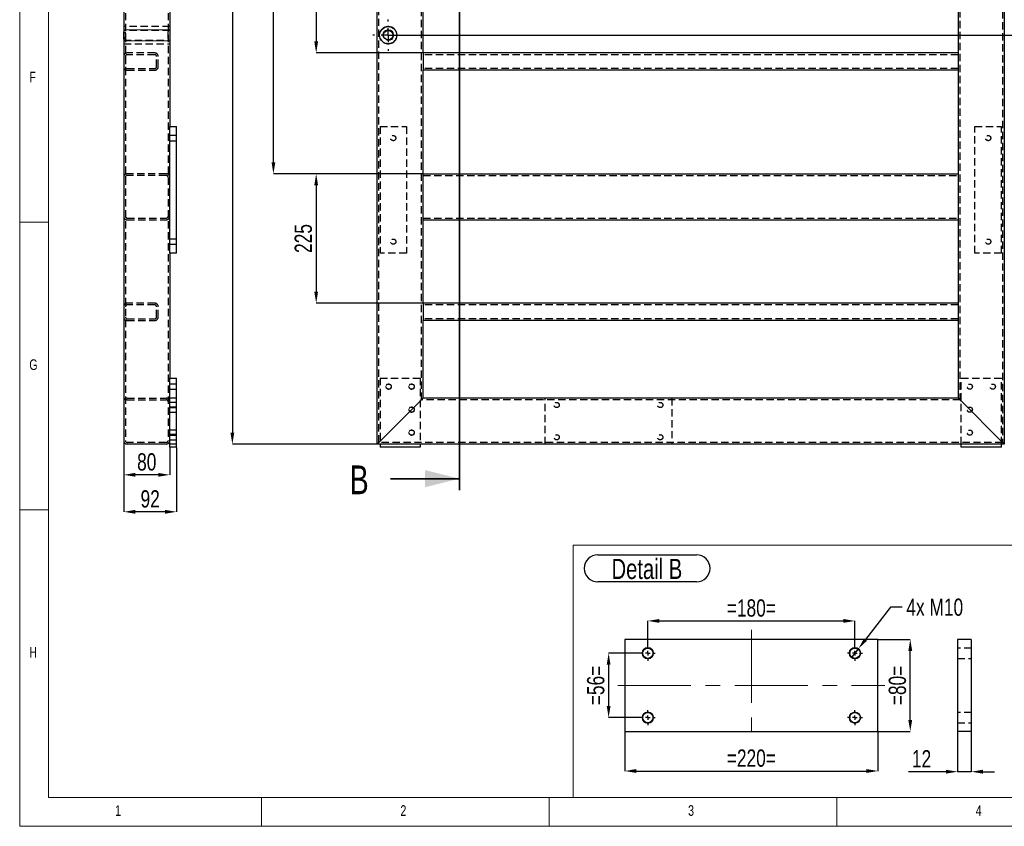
# Model space of a CAD drawing. Header units: millimetres. Extents: x 5 to 589, y 5 to 415.
# Tile 1 of 15: x 5 to 176, y 5 to 145. Entities that reach past the tile are written whole.
import ezdxf

# ---------------------------------------------------------------- set-up
doc = ezdxf.new("R2010")
doc.units = ezdxf.units.MM
doc.header["$PDSIZE"] = -1
doc.linetypes.add('CENTERX2', pattern=[20.32, 12.7, -2.54, 2.54, -2.54])
doc.linetypes.add('HIDDEN', pattern=[1.905, 1.27, -0.635])
for name, color, linetype in [('COTES', 1, 'Continuous'), ('NOTES', 6, 'Continuous'), ('TRAIT-FINS', 9, 'Continuous'), ('TRAIT-MIXTES', 3, 'CENTERX2'), ('TRAIT-TIRET', 2, 'HIDDEN')]:
    doc.layers.add(name, color=color, linetype=linetype)
doc.layers.add('TRAIT-FORT', color=4, linetype='Continuous', lineweight=25)
doc.styles.add('SLDTEXTSTYLE0', font='TXT', dxfattribs={"width": 0.75})
doc.dimstyles.new('SLDDIMSTYLE1', dxfattribs={"dimtxt": 3, "dimasz": 2, "dimexe": 0, "dimexo": 0.0625, "dimgap": 0.75, "dimtad": 0, "dimtih": 1, "dimtoh": 1, "dimdec": 0, "dimlfac": 10, "dimrnd": 1e-09, "dimzin": 12, "dimdsep": 46, "dimtxsty": 'SLDTEXTSTYLE0', "dimsah": 1, "dimcen": 0.09, "dimadec": 0, "dimazin": 3, "dimtfac": 1, "dimtdec": 0, "dimtofl": 0, "dimtmove": 0, "dimatfit": 3, "dimfxl": 1, "dimfrac": 2, "dimtolj": 1, "dimtzin": 12, "dimarcsym": 0})
doc.dimstyles.new('SLDDIMSTYLE2', dxfattribs={"dimtxt": 3, "dimasz": 2, "dimexe": 0, "dimexo": 0.0625, "dimgap": 0.75, "dimtad": 1, "dimdec": 0, "dimlfac": 10, "dimrnd": 1e-09, "dimzin": 12, "dimdsep": 46, "dimtxsty": 'SLDTEXTSTYLE0', "dimsah": 1, "dimcen": 0.09, "dimadec": 0, "dimazin": 3, "dimtfac": 1, "dimtdec": 0, "dimtofl": 0, "dimtmove": 0, "dimatfit": 3, "dimfxl": 1, "dimfrac": 2, "dimtolj": 1, "dimtzin": 12, "dimarcsym": 0})
doc.dimstyles.new('SLDDIMSTYLE4', dxfattribs={"dimtxt": 3, "dimasz": 2, "dimexe": 0, "dimexo": 0.0625, "dimgap": 0.75, "dimtad": 0, "dimtih": 1, "dimtoh": 1, "dimdec": 0, "dimlfac": 5, "dimrnd": 1e-09, "dimzin": 12, "dimdsep": 46, "dimtxsty": 'SLDTEXTSTYLE0', "dimblk1": 'NONE', "dimsah": 1, "dimcen": 0, "dimadec": 0, "dimazin": 3, "dimtfac": 1, "dimtdec": 0, "dimtmove": 0, "dimatfit": 3, "dimldrblk": 'NONE', "dimfxl": 1, "dimfrac": 2, "dimtolj": 1, "dimtzin": 12, "dimarcsym": 0})
doc.dimstyles.new('SLDDIMSTYLE5', dxfattribs={"dimtxt": 3, "dimasz": 2, "dimexe": 0, "dimexo": 0.0625, "dimgap": 0.75, "dimtad": 1, "dimdec": 0, "dimlfac": 5, "dimrnd": 1e-09, "dimzin": 12, "dimdsep": 46, "dimtxsty": 'SLDTEXTSTYLE0', "dimsah": 1, "dimcen": 0.09, "dimadec": 0, "dimazin": 3, "dimtfac": 1, "dimtdec": 0, "dimtofl": 0, "dimtmove": 0, "dimatfit": 3, "dimfxl": 1, "dimfrac": 2, "dimtolj": 1, "dimtzin": 12, "dimarcsym": 0})
doc.dimstyles.new('SLDDIMSTYLE6', dxfattribs={"dimtxt": 3, "dimasz": 2, "dimexe": 0, "dimexo": 0.0625, "dimgap": 0.75, "dimtad": 1, "dimdec": 0, "dimlfac": 5, "dimrnd": 1e-09, "dimzin": 12, "dimdsep": 46, "dimtxsty": 'SLDTEXTSTYLE0', "dimsah": 1, "dimcen": 0.09, "dimadec": 0, "dimazin": 3, "dimtfac": 1, "dimtdec": 0, "dimtmove": 0, "dimatfit": 0, "dimfxl": 1, "dimfrac": 2, "dimtolj": 1, "dimtzin": 12, "dimarcsym": 0})

# ---------------------------------------------------------------- blocks, each defined once
blk = doc.blocks.new('_D_5')
at = {"layer": 'COTES', "color": 0, "lineweight": -2, "transparency": 16777216}
blk.add_line((69.12, 142.52), (184.16, 142.52), dxfattribs=at)
at = {"layer": 'Defpoints', "color": 0, "transparency": 16777216}
for p in [(176.13, 358.43), (69.05, 142.52), (184.16, 142.52)]:
    blk.add_point(p, dxfattribs=at)
at = {"layer": 'COTES', "color": 0, "transparency": 16777216, "insert": (188.66, 142.52), "char_height": 3, "attachment_point": 5, "style": 'SLDTEXTSTYLE0'}
blk.add_mtext('\\A1;2159', dxfattribs=at)
blk = doc.blocks.new('_D_12')
at = {"layer": 'COTES', "color": 0, "lineweight": -2, "transparency": 16777216}
for p, q in [((67.07, 358.43), (41.96, 358.43)), ((41.96, 356.43), (41.96, 73.43)), ((67.07, 71.43), (41.96, 71.43))]:
    blk.add_line(p, q, dxfattribs=at)
at = {"layer": 'COTES', "color": 0, "transparency": 16777216}
for points in [[(41.63, 356.43), (42.3, 356.43), (41.96, 358.43)], [(41.63, 73.43), (42.3, 73.43), (41.96, 71.43)]]:
    blk.add_solid(points, dxfattribs=at)
at = {"layer": 'Defpoints', "color": 0, "transparency": 16777216}
for p in [(67.13, 358.43), (41.96, 71.43), (67.13, 71.43)]:
    blk.add_point(p, dxfattribs=at)
at = {"layer": 'COTES', "color": 0, "transparency": 16777216, "insert": (38.21, 214.93), "char_height": 3, "attachment_point": 2, "rotation": 90, "style": 'SLDTEXTSTYLE0'}
blk.add_mtext('\\A1;2870', dxfattribs=at)
blk = doc.blocks.new('_D_18')
at = {"layer": 'COTES', "color": 0, "lineweight": -2, "transparency": 16777216}
for p, q in [((75.07, 161.43), (56.53, 161.43)), ((56.53, 159.43), (56.53, 141.43)), ((75.07, 139.43), (56.53, 139.43))]:
    blk.add_line(p, q, dxfattribs=at)
at = {"layer": 'COTES', "color": 0, "transparency": 16777216}
for points in [[(56.2, 159.43), (56.86, 159.43), (56.53, 161.43)], [(56.2, 141.43), (56.86, 141.43), (56.53, 139.43)]]:
    blk.add_solid(points, dxfattribs=at)
at = {"layer": 'Defpoints', "color": 0, "transparency": 16777216}
for p in [(75.13, 161.43), (56.53, 139.43), (75.13, 139.43)]:
    blk.add_point(p, dxfattribs=at)
at = {"layer": 'COTES', "color": 0, "transparency": 16777216, "insert": (52.78, 150.43), "char_height": 3, "attachment_point": 2, "rotation": 90, "style": 'SLDTEXTSTYLE0'}
blk.add_mtext('\\A1;220', dxfattribs=at)
blk = doc.blocks.new('_D_19')
at = {"layer": 'COTES', "color": 0, "lineweight": -2, "transparency": 16777216}
for p, q in [((75.07, 118.43), (56.53, 118.43)), ((56.53, 116.43), (56.53, 97.93)), ((75.07, 95.93), (56.53, 95.93))]:
    blk.add_line(p, q, dxfattribs=at)
at = {"layer": 'COTES', "color": 0, "transparency": 16777216}
for points in [[(56.2, 116.43), (56.86, 116.43), (56.53, 118.43)], [(56.2, 97.93), (56.86, 97.93), (56.53, 95.93)]]:
    blk.add_solid(points, dxfattribs=at)
at = {"layer": 'Defpoints', "color": 0, "transparency": 16777216}
for p in [(75.13, 118.43), (56.53, 95.93), (75.13, 95.93)]:
    blk.add_point(p, dxfattribs=at)
at = {"layer": 'COTES', "color": 0, "transparency": 16777216, "insert": (52.78, 107.18), "char_height": 3, "attachment_point": 2, "rotation": 90, "style": 'SLDTEXTSTYLE0'}
blk.add_mtext('\\A1;225', dxfattribs=at)
blk = doc.blocks.new('_D_20')
at = {"layer": 'COTES', "color": 0, "lineweight": -2, "transparency": 16777216}
for p, q in [((75.07, 227.43), (49.1, 227.43)), ((49.1, 120.43), (49.1, 225.43)), ((75.07, 118.43), (49.1, 118.43))]:
    blk.add_line(p, q, dxfattribs=at)
at = {"layer": 'COTES', "color": 0, "transparency": 16777216}
for points in [[(48.77, 225.43), (49.43, 225.43), (49.1, 227.43)], [(48.77, 120.43), (49.43, 120.43), (49.1, 118.43)]]:
    blk.add_solid(points, dxfattribs=at)
at = {"layer": 'Defpoints', "color": 0, "transparency": 16777216}
for p in [(49.1, 227.43), (75.13, 227.43), (75.13, 118.43)]:
    blk.add_point(p, dxfattribs=at)
at = {"layer": 'COTES', "color": 0, "transparency": 16777216, "insert": (45.35, 172.93), "char_height": 3, "attachment_point": 2, "rotation": 90, "style": 'SLDTEXTSTYLE0'}
blk.add_mtext('\\A1;1090', dxfattribs=at)
blk = doc.blocks.new('_D_24')
at = {"layer": 'COTES', "color": 0, "lineweight": -2, "transparency": 16777216}
for p, q in [((94.13, 204.37), (94.13, 193.43)), ((67.13, 71.49), (67.13, 193.43)), ((92.13, 193.43), (69.13, 193.43))]:
    blk.add_line(p, q, dxfattribs=at)
at = {"layer": 'COTES', "color": 0, "transparency": 16777216}
for points in [[(69.13, 193.76), (69.13, 193.1), (67.13, 193.43)], [(92.13, 193.76), (92.13, 193.1), (94.13, 193.43)]]:
    blk.add_solid(points, dxfattribs=at)
at = {"layer": 'Defpoints', "color": 0, "transparency": 16777216}
for p in [(94.13, 204.43), (67.13, 193.43), (67.13, 71.43)]:
    blk.add_point(p, dxfattribs=at)
at = {"layer": 'COTES', "color": 0, "transparency": 16777216, "insert": (87.38, 197.18), "char_height": 3, "attachment_point": 2, "style": 'SLDTEXTSTYLE0'}
blk.add_mtext('\\A1;270', dxfattribs=at)
blk = doc.blocks.new('SW_CENTERMARKSYMBOL_3')
at = {"layer": 'TRAIT-MIXTES', "color": 0}
for p, q in [((0, 2.4), (0, 2.7)), ((-2.4, 0), (-2.7, 0)), ((0, 0), (-1.2, 0)), ((0, 0), (0, 1.2)), ((0, 0), (0, -1.2)), ((0, 0), (1.2, 0)), ((2.4, 0), (2.7, 0)), ((0, -2.4), (0, -2.7))]:
    blk.add_line(p, q, dxfattribs=at)
blk = doc.blocks.new('_D_57')
at = {"layer": 'COTES', "color": 0, "lineweight": -2, "transparency": 16777216}
for p, q in [((23.08, 71.97), (23.08, 59.67)), ((32.28, 70.87), (32.28, 59.67)), ((30.28, 59.67), (25.08, 59.67))]:
    blk.add_line(p, q, dxfattribs=at)
at = {"layer": 'COTES', "color": 0, "transparency": 16777216}
for points in [[(25.08, 60), (25.08, 59.34), (23.08, 59.67)], [(30.28, 60), (30.28, 59.34), (32.28, 59.67)]]:
    blk.add_solid(points, dxfattribs=at)
at = {"layer": 'Defpoints', "color": 0, "transparency": 16777216}
for p in [(23.08, 72.03), (32.28, 70.93), (23.08, 59.67)]:
    blk.add_point(p, dxfattribs=at)
at = {"layer": 'COTES', "color": 0, "transparency": 16777216, "insert": (27.68, 63.42), "char_height": 3, "attachment_point": 2, "style": 'SLDTEXTSTYLE0'}
blk.add_mtext('\\A1;92', dxfattribs=at)
blk = doc.blocks.new('_D_58')
at = {"layer": 'COTES', "color": 0, "lineweight": -2, "transparency": 16777216}
for p, q in [((23.08, 71.97), (23.08, 66.1)), ((31.08, 70.87), (31.08, 66.1)), ((29.08, 66.1), (25.08, 66.1))]:
    blk.add_line(p, q, dxfattribs=at)
at = {"layer": 'COTES', "color": 0, "transparency": 16777216}
for points in [[(25.08, 66.43), (25.08, 65.77), (23.08, 66.1)], [(29.08, 66.43), (29.08, 65.77), (31.08, 66.1)]]:
    blk.add_solid(points, dxfattribs=at)
at = {"layer": 'Defpoints', "color": 0, "transparency": 16777216}
for p in [(23.08, 72.03), (31.08, 70.93), (23.08, 66.1)]:
    blk.add_point(p, dxfattribs=at)
at = {"layer": 'COTES', "color": 0, "transparency": 16777216, "insert": (27.08, 69.85), "char_height": 3, "attachment_point": 2, "style": 'SLDTEXTSTYLE0'}
blk.add_mtext('\\A1;80', dxfattribs=at)
blk = doc.blocks.new('_D_99')
at = {"layer": 'COTES', "color": 0, "lineweight": -2, "transparency": 16777216}
for p, q in [((156.36, 43.09), (152, 37.46)), ((158.36, 43.09), (156.36, 43.09)), ((149.55, 34.3), (150.78, 35.88))]:
    blk.add_line(p, q, dxfattribs=at)
at = {"layer": 'COTES', "color": 0, "transparency": 16777216}
blk.add_solid([(151.74, 37.66), (152.27, 37.25), (150.78, 35.88)], dxfattribs=at)
at = {"layer": 'Defpoints', "color": 0, "transparency": 16777216}
for p in [(149.55, 34.3), (150.78, 35.88)]:
    blk.add_point(p, dxfattribs=at)
at = {"layer": 'COTES', "color": 0, "transparency": 16777216, "insert": (159.11, 44.59), "char_height": 3, "attachment_point": 1, "style": 'SLDTEXTSTYLE0'}
blk.add_mtext('\\A1;4x M10', dxfattribs=at)
blk = doc.blocks.new('_NONE')
blk = doc.blocks.new('_D_100')
at = {"layer": 'COTES', "color": 0, "lineweight": -2, "transparency": 16777216}
for p, q in [((114.17, 36.45), (114.17, 40.7)), ((116.17, 40.7), (148.17, 40.7)), ((150.17, 36.45), (150.17, 40.7))]:
    blk.add_line(p, q, dxfattribs=at)
at = {"layer": 'COTES', "color": 0, "transparency": 16777216}
for points in [[(116.17, 41.04), (116.17, 40.37), (114.17, 40.7)], [(148.17, 41.04), (148.17, 40.37), (150.17, 40.7)]]:
    blk.add_solid(points, dxfattribs=at)
at = {"layer": 'Defpoints', "color": 0, "transparency": 16777216}
for p in [(150.17, 40.7), (114.17, 36.39), (150.17, 36.39)]:
    blk.add_point(p, dxfattribs=at)
at = {"layer": 'COTES', "color": 0, "transparency": 16777216, "insert": (132.17, 44.45), "char_height": 3, "attachment_point": 2, "style": 'SLDTEXTSTYLE0'}
blk.add_mtext('\\A1;=180=', dxfattribs=at)
blk = doc.blocks.new('_D_101')
at = {"layer": 'COTES', "color": 0, "lineweight": -2, "transparency": 16777216}
for p, q in [((112.8, 35.09), (107.36, 35.09)), ((107.36, 33.09), (107.36, 25.89)), ((112.8, 23.89), (107.36, 23.89))]:
    blk.add_line(p, q, dxfattribs=at)
at = {"layer": 'COTES', "color": 0, "transparency": 16777216}
for points in [[(107.03, 33.09), (107.69, 33.09), (107.36, 35.09)], [(107.03, 25.89), (107.69, 25.89), (107.36, 23.89)]]:
    blk.add_solid(points, dxfattribs=at)
at = {"layer": 'Defpoints', "color": 0, "transparency": 16777216}
for p in [(112.87, 35.09), (107.36, 23.89), (112.87, 23.89)]:
    blk.add_point(p, dxfattribs=at)
at = {"layer": 'COTES', "color": 0, "transparency": 16777216, "insert": (103.61, 29.49), "char_height": 3, "attachment_point": 2, "rotation": 90, "style": 'SLDTEXTSTYLE0'}
blk.add_mtext('\\A1;=56=', dxfattribs=at)
blk = doc.blocks.new('_D_102')
at = {"layer": 'COTES', "color": 0, "lineweight": -2, "transparency": 16777216}
for p, q in [((154.23, 37.49), (159.79, 37.49)), ((159.79, 23.49), (159.79, 35.49)), ((154.23, 21.49), (159.79, 21.49))]:
    blk.add_line(p, q, dxfattribs=at)
at = {"layer": 'COTES', "color": 0, "transparency": 16777216}
for points in [[(159.45, 35.49), (160.12, 35.49), (159.79, 37.49)], [(159.45, 23.49), (160.12, 23.49), (159.79, 21.49)]]:
    blk.add_solid(points, dxfattribs=at)
at = {"layer": 'Defpoints', "color": 0, "transparency": 16777216}
for p in [(154.17, 37.49), (159.79, 37.49), (154.17, 21.49)]:
    blk.add_point(p, dxfattribs=at)
at = {"layer": 'COTES', "color": 0, "transparency": 16777216, "insert": (156.04, 29.49), "char_height": 3, "attachment_point": 2, "rotation": 90, "style": 'SLDTEXTSTYLE0'}
blk.add_mtext('\\A1;=80=', dxfattribs=at)
blk = doc.blocks.new('_D_103')
at = {"layer": 'COTES', "color": 0, "lineweight": -2, "transparency": 16777216}
for p, q in [((110.17, 21.42), (110.17, 14.61)), ((154.17, 21.42), (154.17, 14.61)), ((112.17, 14.61), (152.17, 14.61))]:
    blk.add_line(p, q, dxfattribs=at)
at = {"layer": 'COTES', "color": 0, "transparency": 16777216}
for points in [[(112.17, 14.95), (112.17, 14.28), (110.17, 14.61)], [(152.17, 14.95), (152.17, 14.28), (154.17, 14.61)]]:
    blk.add_solid(points, dxfattribs=at)
at = {"layer": 'Defpoints', "color": 0, "transparency": 16777216}
for p in [(110.17, 21.49), (154.17, 21.49), (154.17, 14.61)]:
    blk.add_point(p, dxfattribs=at)
at = {"layer": 'COTES', "color": 0, "transparency": 16777216, "insert": (132.17, 18.36), "char_height": 3, "attachment_point": 2, "style": 'SLDTEXTSTYLE0'}
blk.add_mtext('\\A1;=220=', dxfattribs=at)
blk = doc.blocks.new('SW_NOTE_43')
at = {"layer": 'NOTES', "color": 0}
for p, q in [((-0.23, 5.22), (16.93, 5.22)), ((16.93, 0.49), (-0.23, 0.49))]:
    blk.add_line(p, q, dxfattribs=at)
for centre, start, end in [((-0.23, 2.86), 90, 270), ((16.93, 2.86), 270, 90)]:
    blk.add_arc(centre, 2.36, start, end, dxfattribs=at)
at = {"layer": 'NOTES', "color": 0, "insert": (8.31, 4.51), "char_height": 3.5, "attachment_point": 2, "style": 'SLDTEXTSTYLE0'}
blk.add_mtext('Detail B', dxfattribs=at)
blk = doc.blocks.new('SW_CENTERMARKSYMBOL_64')
at = {"layer": 'TRAIT-MIXTES', "color": 0}
for p, q in [((-0.8, 0), (-1.3, 0)), ((0, 0), (-0.4, 0)), ((0, 0.8), (0, 1.3)), ((0, 0), (0, 0.4)), ((0, 0), (0, -0.4)), ((0, 0), (0.4, 0)), ((0.8, 0), (1.3, 0)), ((0, -0.8), (0, -1.3))]:
    blk.add_line(p, q, dxfattribs=at)
blk = doc.blocks.new('SW_CENTERMARKSYMBOL_65')
at = {"layer": 'TRAIT-MIXTES', "color": 0}
for p, q in [((-0.8, 0), (-1.3, 0)), ((0, 0), (-0.4, 0)), ((0, 0.8), (0, 1.3)), ((0, 0), (0, 0.4)), ((0, 0), (0, -0.4)), ((0, 0), (0.4, 0)), ((0.8, 0), (1.3, 0)), ((0, -0.8), (0, -1.3))]:
    blk.add_line(p, q, dxfattribs=at)
blk = doc.blocks.new('SW_CENTERMARKSYMBOL_66')
at = {"layer": 'TRAIT-MIXTES', "color": 0}
for p, q in [((-0.8, 0), (-1.3, 0)), ((0, 0), (-0.4, 0)), ((0, 0.8), (0, 1.3)), ((0, 0), (0, 0.4)), ((0, 0), (0, -0.4)), ((0, 0), (0.4, 0)), ((0.8, 0), (1.3, 0)), ((0, -0.8), (0, -1.3))]:
    blk.add_line(p, q, dxfattribs=at)
blk = doc.blocks.new('SW_CENTERMARKSYMBOL_67')
at = {"layer": 'TRAIT-MIXTES', "color": 0}
for p, q in [((-0.8, 0), (-1.3, 0)), ((0, 0), (-0.4, 0)), ((0, 0.8), (0, 1.3)), ((0, 0), (0, 0.4)), ((0, 0), (0, -0.4)), ((0, 0), (0.4, 0)), ((0.8, 0), (1.3, 0)), ((0, -0.8), (0, -1.3))]:
    blk.add_line(p, q, dxfattribs=at)
blk = doc.blocks.new('_D_104')
at = {"layer": 'COTES', "color": 0, "lineweight": -2, "transparency": 16777216}
for p, q in [((168, 21.42), (168, 14.49)), ((170.4, 21.42), (170.4, 14.49)), ((166, 14.49), (159.5, 14.49)), ((170.4, 14.49), (168, 14.49)), ((172.4, 14.49), (174.4, 14.49))]:
    blk.add_line(p, q, dxfattribs=at)
at = {"layer": 'COTES', "color": 0, "transparency": 16777216}
for points in [[(166, 14.83), (166, 14.16), (168, 14.49)], [(172.4, 14.83), (172.4, 14.16), (170.4, 14.49)]]:
    blk.add_solid(points, dxfattribs=at)
at = {"layer": 'Defpoints', "color": 0, "transparency": 16777216}
for p in [(168, 21.49), (170.4, 21.49), (168, 14.49)]:
    blk.add_point(p, dxfattribs=at)
at = {"layer": 'COTES', "color": 0, "transparency": 16777216, "insert": (161.75, 18.24), "char_height": 3, "attachment_point": 2, "style": 'SLDTEXTSTYLE0'}
blk.add_mtext('\\A1;12', dxfattribs=at)

msp = doc.modelspace()

# ---------------------------------------------------------------- linework, layer by layer
at = {"lineweight": 18}
for p, q in [((5, 415), (5, 5)), ((10, 410), (10, 10)), ((5, 110), (10, 110)), ((10, 60), (5, 60)), ((101.17, 53.87), (101.17, 10)), ((101.17, 10), (101.17, 53.87)), ((101.17, 53.87), (256.32, 53.87)), ((10, 10), (584, 10)), ((47, 5), (47, 10)), ((97, 10), (97, 5)), ((101.17, 10), (256.32, 10)), ((147, 5), (147, 10)), ((5, 5), (589, 5))]:
    msp.add_line(p, q, dxfattribs=at)
at = {"lineweight": 35}
for p, q in [((81.43, 324.15), (81.43, 63.43)), ((69.43, 65.43), (81.43, 65.43))]:
    msp.add_line(p, q, dxfattribs=at)
msp.add_solid([(81.43, 65.43), (75.43, 66.93), (75.43, 63.93)], dxfattribs=at)
at = {"layer": 'TRAIT-FINS', "lineweight": 18}
for p, q in [((23.08, 143.47), (31.08, 143.47)), ((23.08, 141.56), (31.08, 141.56)), ((32.28, 81.93), (31.08, 81.93)), ((32.28, 81.93), (31.08, 81.93)), ((32.28, 80.93), (31.08, 80.93)), ((32.28, 80.93), (31.08, 80.93)), ((32.28, 77.93), (31.08, 77.93)), ((32.28, 76.93), (31.08, 76.93)), ((32.28, 73.93), (31.08, 73.93)), ((32.28, 72.93), (31.08, 72.93))]:
    msp.add_line(p, q, dxfattribs=at)
for centre in [(114.17, 35.09), (150.17, 35.09), (114.17, 23.89), (150.17, 23.89)]:
    msp.add_circle(centre, 1, dxfattribs=at)
for centre, radius in [((69.05, 142.52), 0.953), ((69.13, 81.43), 0.5), ((73.13, 81.43), 0.5), ((73.13, 77.43), 0.5), ((73.13, 73.43), 0.5)]:
    msp.add_arc(centre, radius, 255, 195, dxfattribs=at)
at = {"layer": 'TRAIT-FORT', "lineweight": 25}
for p, q in [((23.08, 357.83), (23.08, 72.03)), ((67.13, 71.43), (67.13, 358.43)), ((176.13, 358.43), (176.13, 71.43)), ((31.08, 172.23), (31.08, 126.63)), ((75.13, 139.43), (75.13, 158.43)), ((168.13, 158.43), (168.13, 139.43)), ((168.13, 139.43), (75.13, 139.43)), ((75.13, 139.43), (75.13, 138.83)), ((75.13, 138.83), (75.13, 137.03)), ((168.13, 139.43), (168.13, 138.83)), ((168.13, 138.83), (168.13, 137.03)), ((75.13, 137.03), (75.13, 136.43)), ((168.13, 137.03), (168.13, 136.43)), ((168.13, 136.43), (75.13, 136.43)), ((75.13, 118.43), (75.13, 136.43)), ((168.13, 136.43), (168.13, 118.43)), ((31.08, 104.63), (31.08, 126.63)), ((31.08, 126.63), (32.28, 126.63)), ((32.28, 104.63), (32.28, 126.63)), ((75.13, 117.83), (75.13, 118.43)), ((75.13, 118.43), (168.13, 118.43)), ((168.13, 118.43), (168.13, 117.83)), ((75.13, 111.03), (75.13, 117.83)), ((168.13, 117.83), (168.13, 111.03)), ((75.13, 110.43), (75.13, 111.03)), ((75.13, 110.43), (168.13, 110.43)), ((75.13, 95.93), (75.13, 110.43)), ((168.13, 111.03), (168.13, 110.43)), ((168.13, 110.43), (168.13, 95.93)), ((32.28, 104.63), (31.08, 104.63)), ((31.08, 104.63), (31.08, 82.93)), ((168.13, 95.93), (75.13, 95.93)), ((75.13, 95.93), (75.13, 95.33)), ((168.13, 95.93), (168.13, 95.33)), ((75.13, 95.33), (75.13, 93.53)), ((168.13, 95.33), (168.13, 93.53)), ((75.13, 93.53), (75.13, 92.93)), ((168.13, 92.93), (75.13, 92.93)), ((75.13, 79.43), (75.13, 92.93)), ((168.13, 93.53), (168.13, 92.93)), ((168.13, 92.93), (168.13, 79.43)), ((31.08, 70.93), (31.08, 82.93)), ((31.08, 82.93), (32.28, 82.93)), ((32.28, 70.93), (32.28, 82.93)), ((67.73, 72.03), (74.53, 78.83)), ((168.13, 79.43), (75.13, 79.43)), ((175.53, 72.03), (168.73, 78.83)), ((30.48, 71.43), (23.68, 71.43)), ((32.28, 70.93), (31.08, 70.93)), ((176.13, 71.43), (67.13, 71.43)), ((67.63, 71.43), (67.63, 70.93)), ((74.63, 70.93), (67.63, 70.93)), ((74.63, 71.43), (74.63, 70.93)), ((168.63, 70.93), (168.63, 71.43)), ((175.63, 70.93), (168.63, 70.93)), ((175.63, 70.93), (175.63, 71.43)), ((110.17, 37.49), (110.17, 21.49)), ((154.17, 37.49), (110.17, 37.49)), ((154.17, 21.49), (154.17, 37.49)), ((170.4, 37.49), (168, 37.49)), ((168, 37.49), (168, 21.49)), ((170.4, 37.49), (170.4, 21.49)), ((110.17, 21.49), (154.17, 21.49)), ((170.4, 21.49), (168, 21.49))]:
    msp.add_line(p, q, dxfattribs=at)
at = {"layer": 'TRAIT-FORT', "lineweight": 25, "flags": 128}
for points in [[(168.73, 78.83), (168.63, 78.93), (168.53, 79.04), (168.43, 79.13), (168.35, 79.22), (168.27, 79.29), (168.21, 79.35), (168.17, 79.39), (168.14, 79.42), (168.13, 79.43)], [(168.13, 79.43), (168.14, 79.42), (168.18, 79.39), (168.23, 79.33), (168.31, 79.26), (168.4, 79.16), (168.5, 79.06), (168.61, 78.95), (168.73, 78.83)], [(67.13, 71.43), (67.14, 71.44), (67.17, 71.47), (67.21, 71.51), (67.27, 71.57), (67.35, 71.65), (67.43, 71.73), (67.53, 71.83), (67.63, 71.93), (67.73, 72.03)], [(67.73, 72.03), (67.63, 71.93), (67.53, 71.83), (67.43, 71.73), (67.35, 71.65), (67.27, 71.57), (67.21, 71.51), (67.17, 71.47), (67.14, 71.44), (67.13, 71.43)], [(176.13, 71.43), (176.12, 71.44), (176.1, 71.47), (176.05, 71.51), (175.99, 71.57), (175.92, 71.65), (175.83, 71.73), (175.74, 71.83), (175.64, 71.93), (175.53, 72.03)], [(175.53, 72.03), (175.64, 71.93), (175.74, 71.83), (175.83, 71.73), (175.92, 71.65), (175.99, 71.57), (176.05, 71.51), (176.1, 71.47), (176.12, 71.44), (176.13, 71.43)]]:
    msp.add_lwpolyline(points, dxfattribs=at)
at = {"layer": 'TRAIT-FORT', "lineweight": 25}
for centre, radius in [((69.05, 142.52), 1.5), ((69.05, 142.52), 0.833), ((114.17, 35.09), 0.9), ((150.17, 35.09), 0.9), ((114.17, 23.89), 0.9), ((150.17, 23.89), 0.9)]:
    msp.add_circle(centre, radius, dxfattribs=at)
for centre, radius, start, end in [((69.05, 142.52), 1.5, 208.2514, 151.7486), ((83.33, 70.63), 12.03, 132.9877, 137.0305), ((83.33, 70.63), 12.03, 132.9877, 137.0305), ((23.68, 72.03), 0.6, 180, 270), ((30.48, 72.03), 0.6, 270, 360)]:
    msp.add_arc(centre, radius, start, end, dxfattribs=at)
msp.add_open_spline([(67.73, 141.81), (67.7, 141.88), (67.63, 142.02), (67.57, 142.26), (67.55, 142.51), (67.57, 142.76), (67.62, 143), (67.7, 143.15), (67.73, 143.23)], degree=3, knots=[0, 0, 0, 0, 0.162024, 0.32843, 0.494213, 0.664774, 0.830079, 1, 1, 1, 1], dxfattribs=at)
at = {"layer": 'TRAIT-MIXTES', "lineweight": 18}
for p, q in [((132.17, 39.16), (132.17, 19.52)), ((108.96, 29.49), (155.34, 29.49))]:
    msp.add_line(p, q, dxfattribs=at)
at = {"layer": 'TRAIT-TIRET'}
for p, q in [((23.38, 357.83), (23.38, 72.03)), ((30.78, 357.83), (30.78, 72.03)), ((67.43, 71.73), (67.43, 358.13)), ((175.83, 358.13), (175.83, 71.73)), ((74.83, 79.13), (74.83, 350.73)), ((168.43, 350.73), (168.43, 79.13)), ((31.08, 144.02), (23.08, 144.02)), ((23.38, 144.02), (23.08, 144.02)), ((31.08, 144.02), (30.78, 144.02)), ((31.08, 143.35), (23.08, 143.35)), ((23.08, 141.68), (31.08, 141.68)), ((23.08, 141.02), (31.08, 141.02)), ((23.08, 141.02), (23.38, 141.02)), ((30.78, 141.02), (31.08, 141.02)), ((28.48, 139.43), (23.68, 139.43)), ((28.48, 139.13), (23.68, 139.13)), ((28.78, 137.03), (28.78, 138.83)), ((29.08, 137.03), (29.08, 138.83)), ((168.13, 139.13), (75.13, 139.13)), ((23.68, 136.73), (28.48, 136.73)), ((23.68, 136.43), (28.48, 136.43)), ((168.13, 136.73), (75.13, 136.73)), ((32.28, 125.08), (31.08, 125.08)), ((67.63, 126.63), (72.23, 126.63)), ((67.63, 126.63), (67.63, 104.63)), ((72.23, 126.63), (72.23, 104.63)), ((171.03, 104.63), (171.03, 126.63)), ((171.03, 126.63), (175.63, 126.63)), ((175.63, 104.63), (175.63, 126.63)), ((31.08, 124.18), (32.28, 124.18)), ((30.48, 118.43), (23.68, 118.43)), ((30.48, 118.13), (23.68, 118.13)), ((75.13, 118.13), (168.13, 118.13)), ((23.68, 110.73), (30.48, 110.73)), ((23.68, 110.43), (30.48, 110.43)), ((75.13, 110.73), (168.13, 110.73)), ((32.28, 107.08), (31.08, 107.08)), ((31.08, 106.18), (32.28, 106.18)), ((72.23, 104.63), (67.63, 104.63)), ((175.63, 104.63), (171.03, 104.63)), ((28.48, 95.93), (23.68, 95.93)), ((28.48, 95.63), (23.68, 95.63)), ((28.78, 93.53), (28.78, 95.33)), ((29.08, 93.53), (29.08, 95.33)), ((168.13, 95.63), (75.13, 95.63)), ((23.68, 93.23), (28.48, 93.23)), ((23.68, 92.93), (28.48, 92.93)), ((168.13, 93.23), (75.13, 93.23)), ((67.63, 82.93), (67.63, 71.43)), ((67.63, 82.93), (74.63, 82.93)), ((74.63, 82.93), (74.63, 71.43)), ((168.63, 71.43), (168.63, 82.93)), ((168.63, 82.93), (175.63, 82.93)), ((175.63, 71.43), (175.63, 82.93)), ((32.28, 81.88), (31.08, 81.88)), ((31.08, 80.98), (32.28, 80.98)), ((23.68, 79.43), (30.48, 79.43)), ((23.68, 79.13), (30.48, 79.13)), ((32.28, 79.43), (31.08, 79.43)), ((168.43, 79.13), (74.83, 79.13)), ((96.33, 71.43), (96.33, 79.43)), ((118.33, 79.43), (118.33, 71.43)), ((32.28, 78.68), (31.08, 78.68)), ((32.28, 77.88), (31.08, 77.88)), ((31.08, 77.78), (32.28, 77.78)), ((31.08, 76.98), (32.28, 76.98)), ((32.28, 73.88), (31.08, 73.88)), ((32.28, 73.08), (31.08, 73.08)), ((31.08, 72.98), (32.28, 72.98)), ((31.08, 72.18), (32.28, 72.18)), ((30.48, 71.73), (23.68, 71.73)), ((32.28, 71.43), (31.08, 71.43)), ((175.83, 71.73), (67.43, 71.73)), ((170.4, 35.99), (168, 35.99)), ((168, 34.19), (170.4, 34.19)), ((170.4, 24.79), (168, 24.79)), ((168, 22.99), (170.4, 22.99))]:
    msp.add_line(p, q, dxfattribs=at)
for centre in [(69.93, 124.63), (173.33, 124.63), (69.93, 106.63), (173.33, 106.63), (69.13, 81.43), (73.13, 81.43), (170.13, 81.43), (174.13, 81.43), (73.13, 77.43), (98.33, 78.23), (116.33, 78.23), (170.13, 77.43), (73.13, 73.43), (170.13, 73.43), (98.33, 72.63), (116.33, 72.63)]:
    msp.add_circle(centre, 0.45, dxfattribs=at)
for centre, radius, start, end in [((23.68, 138.83), 0.6, 90, 180), ((23.68, 138.83), 0.3, 90, 180), ((28.48, 138.83), 0.6, 0, 90), ((28.48, 138.83), 0.3, 0, 90), ((23.68, 137.03), 0.6, 180, 270), ((23.68, 137.03), 0.3, 180, 270), ((28.48, 137.03), 0.6, 270, 0), ((28.48, 137.03), 0.3, 270, 0), ((23.68, 117.83), 0.6, 90, 180), ((23.68, 117.83), 0.3, 90, 180), ((30.48, 117.83), 0.6, 0, 90), ((30.48, 117.83), 0.3, 0, 90), ((23.68, 111.03), 0.6, 180, 270), ((23.68, 111.03), 0.3, 180, 270), ((30.48, 111.03), 0.6, 270, 0), ((30.48, 111.03), 0.3, 270, 0), ((23.68, 95.33), 0.6, 90, 180), ((28.48, 95.33), 0.6, 0, 90), ((23.68, 95.33), 0.3, 90, 180), ((28.48, 95.33), 0.3, 0, 90), ((23.68, 93.53), 0.6, 180, 270), ((23.68, 93.53), 0.3, 180, 270), ((28.48, 93.53), 0.6, 270, 0), ((28.48, 93.53), 0.3, 270, 0), ((23.68, 78.83), 0.6, 90, 180), ((23.68, 78.83), 0.3, 90, 180), ((30.48, 78.83), 0.6, 0, 90), ((30.48, 78.83), 0.3, 360, 90), ((23.68, 72.03), 0.3, 180, 270), ((30.48, 72.03), 0.3, 270, 360)]:
    msp.add_arc(centre, radius, start, end, dxfattribs=at)
for points, knots in [([(23.08, 141.81), (23.09, 141.88), (23.09, 142.02), (23.11, 142.26), (23.11, 142.51), (23.11, 142.76), (23.09, 143), (23.09, 143.15), (23.08, 143.23)], [0, 0, 0, 0, 0.162024, 0.32843, 0.494213, 0.664774, 0.830079, 1, 1, 1, 1]), ([(23.38, 141.81), (23.39, 141.87), (23.39, 142), (23.43, 142.21), (23.44, 142.44), (23.44, 142.67), (23.42, 142.89), (23.39, 143.07), (23.39, 143.18), (23.38, 143.23)], [0, 0, 0, 0, 0.145944, 0.292385, 0.448931, 0.605358, 0.751367, 0.897161, 1, 1, 1, 1]), ([(30.78, 143.23), (30.78, 143.16), (30.77, 143.03), (30.74, 142.82), (30.72, 142.59), (30.73, 142.36), (30.75, 142.15), (30.78, 141.96), (30.78, 141.85), (30.78, 141.81)], [0, 0, 0, 0, 0.146179, 0.292375, 0.448922, 0.605608, 0.751365, 0.897161, 1, 1, 1, 1])]:
    msp.add_open_spline(points, degree=3, knots=knots, dxfattribs=at)

# ---------------------------------------------------------------- block references
at = {"layer": 'NOTES'}
msp.add_blockref('SW_NOTE_43', (105.7, 46.98), dxfattribs=at)
at = {"layer": 'TRAIT-MIXTES'}
for name, p in [('SW_CENTERMARKSYMBOL_3', (69.05, 142.52)), ('SW_CENTERMARKSYMBOL_66', (114.17, 35.09)), ('SW_CENTERMARKSYMBOL_64', (150.17, 35.09)), ('SW_CENTERMARKSYMBOL_67', (114.17, 23.89)), ('SW_CENTERMARKSYMBOL_65', (150.17, 23.89))]:
    msp.add_blockref(name, p, dxfattribs=at)

# ---------------------------------------------------------------- texts
at = {"insert": (62.32, 67.73), "char_height": 5, "attachment_point": 1, "style": 'SLDTEXTSTYLE0'}
msp.add_mtext('B', dxfattribs=at)
at = {"layer": 'NOTES', "char_height": 1.85, "attachment_point": 1, "style": 'SLDTEXTSTYLE0'}
for s, insert in [('F', (6.67, 136.17)), ('G', (6.67, 86.17)), ('H', (6.67, 36.17)), ('1', (21.58, 8.67)), ('2', (71.17, 8.67)), ('3', (121.17, 8.67)), ('4', (171.17, 8.67))]:
    msp.add_mtext(s, dxfattribs=dict(at, insert=insert))

# ---------------------------------------------------------------- dimensions: what is measured, and where the dimension line sits
at = {"layer": 'COTES'}
for base, p1, p2, angle, picture, middle in [((41.96, 71.43), (67.13, 358.43), (67.13, 71.43), 90, '_D_12', (41.96, 214.93)), ((49.1, 227.43), (75.13, 118.43), (75.13, 227.43), 90, '_D_20', (49.1, 172.93)), ((67.13, 193.43), (94.13, 204.43), (67.13, 71.43), 0, '_D_24', (87.38, 193.43)), ((56.53, 139.43), (75.13, 161.43), (75.13, 139.43), 90, '_D_18', (56.53, 150.43)), ((56.53, 95.93), (75.13, 118.43), (75.13, 95.93), 90, '_D_19', (56.53, 107.18))]:
    dim = msp.add_linear_dim(base=base, p1=p1, p2=p2, angle=angle, dimstyle='SLDDIMSTYLE2', dxfattribs=at)
    dim.commit()
    dim.dimension.update_dxf_attribs({"geometry": picture, "text_midpoint": middle, "dimtype": 160})
dim = msp.add_ordinate_dim(feature_location=(69.05, 142.52), offset=(115.11, 0), dtype=0, origin=(176.13, 358.43), dimstyle='SLDDIMSTYLE1', dxfattribs=at)
dim.commit()
dim.dimension.update_dxf_attribs({"geometry": '_D_5', "text_midpoint": (188.66, 142.52)})
for base, p1, p2, dimstyle, picture, middle in [((23.08, 59.67), (32.28, 70.93), (23.08, 72.03), 'SLDDIMSTYLE2', '_D_57', (27.68, 59.67)), ((23.08, 66.1), (31.08, 70.93), (23.08, 72.03), 'SLDDIMSTYLE2', '_D_58', (27.08, 66.1)), ((168, 14.49), (170.4, 21.49), (168, 21.49), 'SLDDIMSTYLE6', '_D_104', (161.75, 14.49))]:
    dim = msp.add_linear_dim(base=base, p1=p1, p2=p2, dimstyle=dimstyle, dxfattribs=at)
    dim.commit()
    dim.dimension.update_dxf_attribs({"geometry": picture, "text_midpoint": middle, "dimtype": 160})
dim = msp.add_linear_dim(base=(150.17, 40.7), p1=(114.17, 36.39), p2=(150.17, 36.39), text='=<>=', dimstyle='SLDDIMSTYLE5', dxfattribs=at)
dim.commit()
dim.dimension.update_dxf_attribs({"geometry": '_D_100', "text_midpoint": (132.17, 40.7), "dimtype": 160})
dim = msp.add_diameter_dim_2p(p1=(149.55, 34.3), p2=(150.78, 35.88), text='4x M<>', dimstyle='SLDDIMSTYLE4', override={"dimpost": '<>'}, dxfattribs=at)
dim.commit()
dim.dimension.update_dxf_attribs({"geometry": '_D_99', "text_midpoint": (164.93, 43.09), "dimtype": 163})
for base, p1, p2, angle, picture, middle in [((159.79, 37.49), (154.17, 21.49), (154.17, 37.49), 90, '_D_102', (159.79, 29.49)), ((107.36, 23.89), (112.87, 35.09), (112.87, 23.89), 90, '_D_101', (107.36, 29.49)), ((154.17, 14.61), (110.17, 21.49), (154.17, 21.49), 0, '_D_103', (132.17, 14.61))]:
    dim = msp.add_linear_dim(base=base, p1=p1, p2=p2, angle=angle, text='=<>=', dimstyle='SLDDIMSTYLE5', dxfattribs=at)
    dim.commit()
    dim.dimension.update_dxf_attribs({"geometry": picture, "text_midpoint": middle, "dimtype": 160})

doc.saveas('drawing.dxf')
